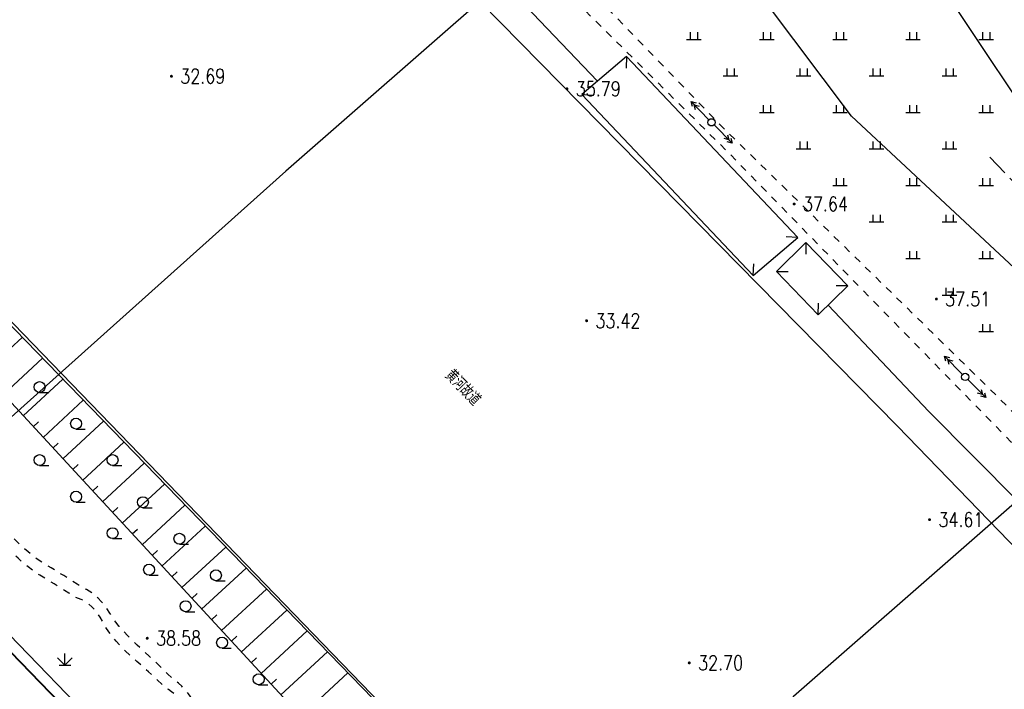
# Model space of a CAD drawing. Extents: x 39508475 to 39522402, y 3783947 to 3795549.
# Tile 253 of 256: x 39521077 to 39521212, y 3788340 to 3788431. Entities that reach past the tile are written whole.
import ezdxf
from ezdxf.enums import TextEntityAlignment as Align

# ---------------------------------------------------------------- set-up
doc = ezdxf.new("R2010")
doc.units = 0
doc.linetypes.add('X0', pattern=[4, 3, -1])
doc.linetypes.add('X6', pattern=[2, 1, -1])
doc.layers.get('0').update_dxf_attribs({"linetype": 'CONTINUOUS'})
doc.layers.add('ASSIST', color=7, linetype='CONTINUOUS', plot=False)
for name, color, linetype in [('DLSS', 4, 'CONTINUOUS'), ('DMTZ', 3, 'CONTINUOUS'), ('GCD', 1, 'CONTINUOUS'), ('GXYZ', 2, 'CONTINUOUS'), ('JMD', 6, 'CONTINUOUS'), ('SXSS', 5, 'CONTINUOUS'), ('ZBTZ', 3, 'CONTINUOUS'), ('断面线', 2, 'CONTINUOUS')]:
    doc.layers.add(name, color=color, linetype=linetype)
doc.layers.add('TEXTL_ZJ', color=7, linetype='CONTINUOUS', lineweight=0)
doc.styles.add('HZ', font='rs', dxfattribs={"width": 0.8, "bigfont": 'hztxt'})
doc.linetypes.add('10411', pattern='A,2,[150,AAA.SHX,S=1,R=0,X=0,Y=1],2,[151,AAA.SHX,S=1,R=0,X=0,Y=3],1e-11', length=4)
doc.linetypes.add('X4', pattern='A,0,-1e-09,[149,symbolx.shx,S=0.15,R=0,X=0,Y=0],-1.6', length=1.6)

# ---------------------------------------------------------------- blocks, each defined once
blk = doc.blocks.new('9330003')
at = {"color": 0}
blk.add_line((0, -0.75), (1.25, -0.75), dxfattribs=at)
blk.add_circle((0, 0), 0.75, dxfattribs=at)
blk = doc.blocks.new('gc119')
for p, q in [((-1, 0), (1, 0)), ((-0.5, 1), (-0.5, 0)), ((0.5, 1), (0.5, 0))]:
    blk.add_line(p, q)
blk = doc.blocks.new('gc013a')
at = {"linetype": 'Continuous'}
blk.add_line((0.5, 0), (4, 0), dxfattribs=at)
at = {"linetype": 'Continuous', "flags": 128}
for points in [[(2.77, 0.35), (3.38, 0), (2.77, -0.35)], [(3.39, 0.35), (4, 0), (3.39, -0.35)]]:
    blk.add_lwpolyline(points, dxfattribs=at)
blk = doc.blocks.new('gc170')
at = {"linetype": 'Continuous'}
blk.add_circle((0, 0), 0.5, dxfattribs=at)
blk = doc.blocks.new('gc124')
for p, q in [((0, 0), (0, 1.6)), ((-1, 1), (0, 0)), ((-0.8, 0), (0.8, 0)), ((0, 0), (1, 1))]:
    blk.add_line(p, q)
blk = doc.blocks.new('gc200')
at = {"const_width": 0.2}
blk.add_lwpolyline([(-0.1, 0, 1), (0.1, 0, 1)], format="xyb", close=True, dxfattribs=at)

msp = doc.modelspace()

# ---------------------------------------------------------------- linework, layer by layer
at = {"layer": 'ASSIST', "linetype": 'X4', "flags": 128}
msp.add_lwpolyline([(39521549.4478, 3787866.94308), (39521485.23082, 3787955.74028), (39521418.15135, 3788036.68452), (39521316.64976, 3788142.38434), (39521202.54916, 3788258.77978), (39521068.85743, 3788396.51837), (39520980.51679, 3788487.63202), (39520896.91066, 3788573.46943), (39520797.87919, 3788675.15176), (39520738.54228, 3788736.60369), (39520681.49925, 3788790.2448)], dxfattribs=at)
at = {"layer": 'DLSS', "linetype": 'X6', "flags": 128}
for points in [[(39521119.65064, 3788561.31253), (39521115.05251, 3788551.39932), (39521096.47363, 3788515.94625), (39521088.28783, 3788505.53425), (39521088.88316, 3788501.51819), (39521089.62732, 3788498.24584), (39521092.15748, 3788494.37852), (39521125.80846, 3788460.86566), (39521174.07826, 3788413.02397), (39521212.66677, 3788373.54571), (39521239.03995, 3788345.95857), (39521273.45383, 3788312.28762), (39521279.28451, 3788303.16835), (39521284.94014, 3788298.55731), (39521291.63761, 3788291.41764), (39521299.82341, 3788285.17044), (39521303.3954, 3788281.15439), (39521305.62789, 3788275.79964), (39521311.87885, 3788268.06501), (39521325.89077, 3788256.26936), (39521368.92163, 3788215.03473)], [(39521339.45276, 3788249.09687), (39521316.53253, 3788268.87968), (39521307.00724, 3788279.58917), (39521300.74227, 3788287.37784), (39521289.43099, 3788296.5999), (39521282.43586, 3788304.78076), (39521275.44072, 3788312.36666), (39521272.76174, 3788315.93648), (39521255.6108, 3788333.71341), (39521229.39802, 3788361.26822), (39521209.73631, 3788380.79042), (39521172.93801, 3788416.83671), (39521133.8942, 3788457.21095), (39521098.14261, 3788494.0156), (39521095.433, 3788497.19475), (39521095.73067, 3788503.88819), (39521096.77249, 3788508.64795), (39521102.57696, 3788518.61373), (39521112.54876, 3788538.09906), (39521122.50396, 3788558.46999)], [(39521163.73181, 3788280.12309), (39521162.99585, 3788279.47498), (39521162.44095, 3788278.97445), (39521162.03007, 3788278.58683), (39521161.71681, 3788278.27008), (39521161.4511, 3788277.97298), (39521161.21879, 3788277.65919), (39521161.0009, 3788277.29801), (39521160.77752, 3788276.86183), (39521160.54227, 3788276.43681), (39521160.27982, 3788276.11754), (39521159.96342, 3788275.88286), (39521159.5698, 3788275.70609), (39521159.1419, 3788275.57857), (39521158.69671, 3788275.52887), (39521158.1912, 3788275.55872), (39521157.58628, 3788275.66468), (39521156.95692, 3788275.80775), (39521156.35962, 3788275.97701), (39521155.74119, 3788276.19043), (39521155.04981, 3788276.46309), (39521154.31483, 3788276.79187), (39521153.53266, 3788277.21606), (39521152.62634, 3788277.78311), (39521151.52698, 3788278.53119), (39521150.4338, 3788279.31065), (39521149.55065, 3788279.99553), (39521148.81224, 3788280.64209), (39521148.1438, 3788281.30908), (39521147.53967, 3788281.96974), (39521147.04274, 3788282.59251), (39521146.61537, 3788283.23249), (39521146.21538, 3788283.94365), (39521145.84115, 3788284.65056), (39521145.51053, 3788285.27458), (39521145.19621, 3788285.86724), (39521144.8698, 3788286.48209), (39521144.56166, 3788287.07697), (39521144.31596, 3788287.59463), (39521144.11486, 3788288.07711), (39521143.93761, 3788288.56875), (39521143.76055, 3788289.064), (39521143.56018, 3788289.56004), (39521143.31585, 3788290.10328), (39521143.0098, 3788290.73708), (39521142.6789, 3788291.41591), (39521142.34124, 3788292.12828), (39521141.96473, 3788292.94352), (39521141.51979, 3788293.92425), (39521141.0592, 3788294.89078), (39521140.62393, 3788295.65267), (39521140.17538, 3788296.26437), (39521139.67581, 3788296.79009), (39521139.15938, 3788297.24519), (39521138.64753, 3788297.59168), (39521138.09279, 3788297.85303), (39521137.4505, 3788298.05827), (39521136.81783, 3788298.24338), (39521136.29921, 3788298.42914), (39521135.85554, 3788298.63296), (39521135.4428, 3788298.87109), (39521135.06877, 3788299.10826), (39521134.77043, 3788299.30852), (39521134.52611, 3788299.48755), (39521134.31061, 3788299.66242), (39521134.09566, 3788299.84443), (39521133.8534, 3788300.05024), (39521133.55894, 3788300.30104), (39521133.1908, 3788300.61509), (39521132.77588, 3788300.96771), (39521132.3057, 3788301.36338), (39521131.73179, 3788301.84262), (39521131.01245, 3788302.44049), (39521130.2896, 3788303.06113), (39521129.70253, 3788303.62589), (39521129.20751, 3788304.18298), (39521128.7548, 3788304.78109), (39521128.33678, 3788305.39831), (39521127.97201, 3788306.02717), (39521127.63078, 3788306.7274), (39521127.28181, 3788307.55408), (39521126.96481, 3788308.3541), (39521126.74358, 3788308.95423), (39521126.60533, 3788309.39418), (39521126.53181, 3788309.72408), (39521126.49657, 3788310.02126), (39521126.50206, 3788310.33834), (39521126.55215, 3788310.70656), (39521126.64778, 3788311.15387), (39521126.8097, 3788311.60733), (39521126.91145, 3788311.94762), (39521126.95761, 3788312.19726), (39521126.95636, 3788312.38469), (39521126.93148, 3788312.54431), (39521126.88888, 3788312.68951), (39521126.82312, 3788312.83268), (39521126.73028, 3788312.98634), (39521126.62989, 3788313.14122), (39521126.53578, 3788313.28898), (39521126.43966, 3788313.44283), (39521126.33338, 3788313.6156), (39521126.22481, 3788313.79215), (39521126.12009, 3788313.96015), (39521126.00974, 3788314.13462), (39521125.88466, 3788314.33013), (39521125.75126, 3788314.52827), (39521125.60968, 3788314.71265), (39521125.44602, 3788314.89937), (39521125.24781, 3788315.10437), (39521125.03469, 3788315.30924), (39521124.81501, 3788315.49547), (39521124.56771, 3788315.67893), (39521124.27353, 3788315.87569), (39521123.96186, 3788316.08048), (39521123.64887, 3788316.29415), (39521123.30522, 3788316.53738), (39521122.90353, 3788316.82896), (39521122.4641, 3788317.15737), (39521121.97867, 3788317.53897), (39521121.39809, 3788318.01377), (39521120.67944, 3788318.61574), (39521119.94441, 3788319.21455), (39521119.30233, 3788319.6775), (39521118.7008, 3788320.03671), (39521118.0848, 3788320.33109), (39521117.48246, 3788320.57131), (39521116.93225, 3788320.72717), (39521116.38702, 3788320.8063), (39521115.79931, 3788320.82137), (39521115.21473, 3788320.83213), (39521114.68129, 3788320.89507), (39521114.15332, 3788321.02035), (39521113.5848, 3788321.21408), (39521113.01898, 3788321.43506), (39521112.50111, 3788321.66273), (39521111.98673, 3788321.91889), (39521111.43114, 3788322.22353), (39521110.88025, 3788322.54607), (39521110.38352, 3788322.86948), (39521109.89896, 3788323.22406), (39521109.3838, 3788323.63808), (39521108.88015, 3788324.06603), (39521108.43883, 3788324.47295), (39521108.0237, 3788324.89515), (39521107.59693, 3788325.36792), (39521107.16815, 3788325.87337), (39521106.74551, 3788326.41829), (39521106.29001, 3788327.05685), (39521105.7648, 3788327.83709), (39521105.20832, 3788328.73898), (39521104.63541, 3788329.8344), (39521103.99117, 3788331.24158), (39521103.22536, 3788333.05845), (39521102.45681, 3788334.87459), (39521101.80226, 3788336.27899), (39521101.20989, 3788337.36917), (39521100.62381, 3788338.26309), (39521100.06633, 3788339.02505), (39521099.58139, 3788339.6196), (39521099.1296, 3788340.0886), (39521098.66943, 3788340.48206), (39521098.20625, 3788340.85842), (39521097.74313, 3788341.26319), (39521097.2368, 3788341.73651), (39521096.6468, 3788342.31409), (39521096.02259, 3788342.92711), (39521095.38779, 3788343.53356), (39521094.6822, 3788344.18958), (39521093.85023, 3788344.94807), (39521093.02163, 3788345.70931), (39521092.32868, 3788346.37563), (39521091.71773, 3788347.00151), (39521091.12981, 3788347.64409), (39521090.58099, 3788348.27563), (39521090.11688, 3788348.86003), (39521089.70107, 3788349.44804), (39521089.29398, 3788350.09019), (39521088.89668, 3788350.7143), (39521088.51767, 3788351.23455), (39521088.12301, 3788351.69106), (39521087.67981, 3788352.12808), (39521087.2374, 3788352.52706), (39521086.84574, 3788352.8407), (39521086.47238, 3788353.09131), (39521086.08369, 3788353.30532), (39521085.68431, 3788353.51613), (39521085.27082, 3788353.75471), (39521084.80342, 3788354.04564), (39521084.24581, 3788354.41008), (39521083.63652, 3788354.80835), (39521082.97499, 3788355.22633), (39521082.19512, 3788355.7047), (39521081.23851, 3788356.28019), (39521080.27601, 3788356.86986), (39521079.474, 3788357.40148), (39521078.77067, 3788357.91996), (39521078.0978, 3788358.47109), (39521077.46373, 3788359.02207), (39521076.90612, 3788359.54003), (39521076.37914, 3788360.07064), (39521075.83493, 3788360.65879), (39521075.31485, 3788361.24436), (39521074.87846, 3788361.76528), (39521074.49183, 3788362.26494), (39521074.1178, 3788362.78809), (39521073.77757, 3788363.29502), (39521073.51786, 3788363.7337), (39521073.321, 3788364.13955), (39521073.16523, 3788364.55012), (39521073.01013, 3788364.96948), (39521072.81578, 3788365.40835), (39521072.56082, 3788365.90937), (39521072.2278, 3788366.51108), (39521071.85596, 3788367.17381), (39521071.45515, 3788367.90397), (39521070.98556, 3788368.77532), (39521070.41184, 3788369.85244), (39521069.81115, 3788370.93288), (39521069.24029, 3788371.81673), (39521068.64835, 3788372.57048), (39521067.98581, 3788373.26909), (39521067.29847, 3788373.89757), (39521066.61341, 3788374.38794), (39521065.86678, 3788374.77472), (39521064.99877, 3788375.09916), (39521064.13333, 3788375.4209), (39521063.39634, 3788375.79753), (39521062.72947, 3788376.26874), (39521062.0698, 3788376.86808), (39521061.46153, 3788377.50437), (39521060.98772, 3788378.11437), (39521060.6151, 3788378.75294), (39521060.30383, 3788379.47306), (39521059.97833, 3788380.23235), (39521059.55225, 3788381.018), (39521058.97754, 3788381.9056), (39521058.21581, 3788382.96409), (39521057.2376, 3788384.20183), (39521055.84987, 3788385.76264), (39521053.88935, 3788387.81887), (39521051.23009, 3788390.51058), (39521048.64374, 3788393.16773), (39521046.95702, 3788395.09415), (39521046.08606, 3788396.40996), (39521045.8938, 3788397.27508), (39521045.99115, 3788397.91579), (39521046.20787, 3788398.38875), (39521046.57399, 3788398.72443), (39521047.10981, 3788398.96222), (39521047.69412, 3788399.18391), (39521048.24234, 3788399.45911), (39521048.80273, 3788399.81795), (39521049.4228, 3788400.28508), (39521050.11341, 3788400.82063), (39521050.93877, 3788401.43645), (39521051.98705, 3788402.19667), (39521053.33191, 3788403.15601), (39521054.65055, 3788404.09441), (39521055.60036, 3788404.77597), (39521056.23986, 3788405.24333), (39521056.64781, 3788405.55309), (39521056.97209, 3788405.80929), (39521057.29738, 3788406.07549), (39521057.65416, 3788406.37739), (39521058.07085, 3788406.73836)], [(39521112.93225, 3788306.34306), (39521113.39251, 3788306.80332), (39521114.4113, 3788307.40793), (39521115.19499, 3788307.86681), (39521115.79756, 3788308.21092), (39521116.28477, 3788308.47866), (39521116.72398, 3788308.71379), (39521117.14631, 3788308.93543), (39521117.58985, 3788309.1632), (39521118.09128, 3788309.41629), (39521118.60488, 3788309.67243), (39521119.0941, 3788309.91162), (39521119.60265, 3788310.15484), (39521120.17301, 3788310.42278), (39521120.78611, 3788310.69121), (39521121.45522, 3788310.93628), (39521122.24746, 3788311.17897), (39521123.22193, 3788311.44043), (39521124.15301, 3788311.71032), (39521124.7823, 3788311.98467), (39521125.14387, 3788312.28947), (39521125.28924, 3788312.64875), (39521125.28897, 3788313.02744), (39521125.10358, 3788313.40516), (39521124.70057, 3788313.81712), (39521124.06161, 3788314.29631), (39521123.37495, 3788314.77829), (39521122.79278, 3788315.20071), (39521122.26924, 3788315.59817), (39521121.75467, 3788316.00689), (39521121.25389, 3788316.40892), (39521120.78216, 3788316.78125), (39521120.29775, 3788317.15625), (39521119.7598, 3788317.5661), (39521119.21669, 3788317.96191), (39521118.71292, 3788318.28421), (39521118.20463, 3788318.55708), (39521117.64825, 3788318.80784), (39521117.08816, 3788319.02395), (39521116.56593, 3788319.1667), (39521116.03586, 3788319.24341), (39521115.45274, 3788319.26571), (39521114.86715, 3788319.28775), (39521114.32777, 3788319.36344), (39521113.78798, 3788319.50428), (39521113.20118, 3788319.71747), (39521112.61191, 3788319.96314), (39521112.06285, 3788320.22589), (39521111.50598, 3788320.5317), (39521110.89379, 3788320.90371), (39521110.28305, 3788321.29594), (39521109.73165, 3788321.67769), (39521109.19291, 3788322.08377), (39521108.61934, 3788322.54743), (39521108.05492, 3788323.02202), (39521107.55056, 3788323.46919), (39521107.06406, 3788323.92848), (39521106.55203, 3788324.43864), (39521106.03959, 3788324.98116), (39521105.55155, 3788325.56197), (39521105.04429, 3788326.23848), (39521104.47547, 3788327.06188), (39521103.88793, 3788328.0031), (39521103.31037, 3788329.12209), (39521102.68964, 3788330.53799), (39521101.97539, 3788332.35061), (39521101.26473, 3788334.15286), (39521100.65752, 3788335.52981), (39521100.10548, 3788336.57528), (39521099.55674, 3788337.40469), (39521099.03498, 3788338.09564), (39521098.58424, 3788338.62107), (39521098.16822, 3788339.01652), (39521097.74835, 3788339.32599), (39521097.324, 3788339.62019), (39521096.89118, 3788339.95827), (39521096.40872, 3788340.37543), (39521095.83873, 3788340.90171), (39521095.22685, 3788341.47214), (39521094.58707, 3788342.05511), (39521093.85733, 3788342.70614), (39521092.9814, 3788343.4763), (39521092.10717, 3788344.25475), (39521091.38383, 3788344.93687), (39521090.75615, 3788345.57852), (39521090.16265, 3788346.23819), (39521089.61363, 3788346.89076), (39521089.15299, 3788347.50577), (39521088.74492, 3788348.13759), (39521088.3502, 3788348.83954), (39521087.96774, 3788349.51953), (39521087.60573, 3788350.06887), (39521087.23202, 3788350.5282), (39521086.81522, 3788350.94401), (39521086.40178, 3788351.31053), (39521086.04074, 3788351.58473), (39521085.70263, 3788351.78468), (39521085.35653, 3788351.93327), (39521085, 3788352.07804), (39521084.62272, 3788352.26363), (39521084.18773, 3788352.51073), (39521083.66183, 3788352.83604), (39521083.07881, 3788353.20277), (39521082.42928, 3788353.60548), (39521081.64708, 3788354.08474), (39521080.6747, 3788354.67616), (39521079.68978, 3788355.28933), (39521078.86044, 3788355.85025), (39521078.12193, 3788356.40707), (39521077.40359, 3788357.00819), (39521076.71843, 3788357.61722), (39521076.10455, 3788358.20373), (39521075.51042, 3788358.82069), (39521074.88324, 3788359.51908), (39521074.28157, 3788360.21637), (39521073.78331, 3788360.8292), (39521073.35034, 3788361.40792), (39521072.94034, 3788362.00509), (39521072.57123, 3788362.58241), (39521072.29187, 3788363.08654), (39521072.08349, 3788363.55861), (39521071.92272, 3788364.04182), (39521071.76399, 3788364.52939), (39521071.56328, 3788365.01784), (39521071.29839, 3788365.5529), (39521070.9513, 3788366.17724), (39521070.56806, 3788366.8436), (39521070.16743, 3788367.53643), (39521069.71054, 3788368.32266), (39521069.16218, 3788369.26312), (39521068.58972, 3788370.19883), (39521068.04228, 3788370.9672), (39521067.47077, 3788371.62634), (39521066.82764, 3788372.24144), (39521066.16053, 3788372.79109), (39521065.49898, 3788373.2044), (39521064.78163, 3788373.50884), (39521063.95072, 3788373.73894), (39521063.11897, 3788373.97175), (39521062.39841, 3788374.28637), (39521061.73083, 3788374.71891), (39521061.05454, 3788375.29779), (39521060.4087, 3788375.94944), (39521059.85549, 3788376.65524), (39521059.35079, 3788377.48562), (39521058.84733, 3788378.50284), (39521058.35244, 3788379.5348), (39521057.8799, 3788380.42049), (39521057.38739, 3788381.23072), (39521056.83386, 3788382.04116), (39521056.28035, 3788382.81349), (39521055.78787, 3788383.48054), (39521055.3154, 3788384.09601), (39521054.82062, 3788384.71699), (39521054.31082, 3788385.3421), (39521053.78195, 3788385.9731), (39521053.18304, 3788386.66945), (39521052.46765, 3788387.48633), (39521051.66734, 3788388.38472), (39521050.7495, 3788389.38716), (39521049.61872, 3788390.59588), (39521048.19346, 3788392.09965), (39521046.80525, 3788393.54857), (39521045.81362, 3788394.55129), (39521045.1584, 3788395.16493), (39521044.75752, 3788395.47199), (39521044.47165, 3788395.65053), (39521044.24837, 3788395.78152), (39521044.07196, 3788395.87331), (39521043.92362, 3788395.93678), (39521043.78175, 3788395.98204), (39521043.62963, 3788396.00542), (39521043.45221, 3788396.00729), (39521043.23608, 3788395.98947), (39521043.0116, 3788395.95267), (39521042.80286, 3788395.8833), (39521042.59163, 3788395.77222), (39521042.35986, 3788395.61298), (39521042.11686, 3788395.43338), (39521041.86346, 3788395.2458), (39521041.57515, 3788395.03207), (39521041.22965, 3788394.7757), (39521040.83438, 3788394.46895), (39521040.35915, 3788394.066), (39521039.75298, 3788393.5213), (39521038.97344, 3788392.79853), (39521038.18573, 3788392.06364), (39521037.54888, 3788391.47338), (39521037.01574, 3788390.98444), (39521036.5324, 3788390.54692), (39521036.03514, 3788390.09926), (39521035.44969, 3788389.5722), (39521034.71413, 3788388.91), (39521033.77627, 3788388.0657)]]:
    msp.add_lwpolyline(points, dxfattribs=at)
at = {"layer": 'DLSS', "linetype": 'Continuous', "lineweight": 40}
msp.add_lwpolyline([(39521167.46056, 3788250.00009), (39521152.27016, 3788265.68265), (39521151.0195, 3788266.97384), (39521114.91188, 3788304.25134), (39521111.78358, 3788307.48099), (39521108.19381, 3788311.18709), (39521033.77627, 3788388.0657), (39521032.17145, 3788389.72359), (39520999.9998, 3788422.95919)], dxfattribs=at)
at = {"layer": 'DMTZ', "linetype": 'Continuous'}
for p, q in [((39521071.9952, 3788382.94932), (39521077.28353, 3788387.83721)), ((39521074.71023, 3788380.01187), (39521080.0703, 3788384.96608)), ((39521077.42526, 3788377.07442), (39521082.85708, 3788382.09494)), ((39521080.14029, 3788374.13697), (39521085.64386, 3788379.22381)), ((39521078.78278, 3788375.60569), (39521079.51714, 3788376.28445)), ((39521082.85532, 3788371.19952), (39521088.43064, 3788376.35268)), ((39521081.49781, 3788372.66824), (39521082.23217, 3788373.347)), ((39521085.57035, 3788368.26207), (39521091.21742, 3788373.48154)), ((39521084.21284, 3788369.73079), (39521084.9472, 3788370.40955)), ((39521088.28538, 3788365.32462), (39521094.00419, 3788370.61041)), ((39521091.00041, 3788362.38717), (39521096.79097, 3788367.73927)), ((39521086.92787, 3788366.79334), (39521087.66223, 3788367.4721)), ((39521089.6429, 3788363.85589), (39521090.37726, 3788364.53465)), ((39521093.71544, 3788359.44972), (39521099.57775, 3788364.86814)), ((39521092.35793, 3788360.91844), (39521093.09229, 3788361.5972)), ((39521096.43047, 3788356.51227), (39521102.36453, 3788361.997)), ((39521095.07296, 3788357.98099), (39521095.80732, 3788358.65975)), ((39521099.1455, 3788353.57482), (39521105.15131, 3788359.12587)), ((39521097.78799, 3788355.04354), (39521098.52235, 3788355.7223)), ((39521101.86053, 3788350.63736), (39521107.93809, 3788356.25474)), ((39521104.57556, 3788347.69991), (39521110.72486, 3788353.3836)), ((39521100.50302, 3788352.10609), (39521101.23738, 3788352.78485)), ((39521107.29059, 3788344.76246), (39521113.51164, 3788350.51247)), ((39521103.21804, 3788349.16864), (39521103.95241, 3788349.8474)), ((39521110.00562, 3788341.82501), (39521116.29842, 3788347.64133)), ((39521105.93307, 3788346.23119), (39521106.66744, 3788346.90995)), ((39521108.6481, 3788343.29374), (39521109.38247, 3788343.9725)), ((39521112.72065, 3788338.88756), (39521119.0852, 3788344.7702)), ((39521111.36313, 3788340.35629), (39521112.0975, 3788341.03505)), ((39521115.43568, 3788335.95011), (39521121.87198, 3788341.89906))]:
    msp.add_line(p, q, dxfattribs=at)
at = {"layer": 'DMTZ', "linetype": 'Continuous', "flags": 128}
msp.add_lwpolyline([(39520677.87565, 3788785.49935), (39520720.06874, 3788747.52851), (39520726.5188, 3788736.36188), (39520790.34036, 3788669.68692), (39520837.33894, 3788626.33244), (39520854.61578, 3788608.44736), (39520890.23807, 3788570.30133), (39520974.22308, 3788482.27206), (39521063.71174, 3788391.91138), (39521136.52845, 3788313.12938), (39521192.9243, 3788257.54786), (39521255.64507, 3788188.91187), (39521311.50407, 3788136.61728), (39521366.22653, 3788079.29295), (39521408.49247, 3788034.15056), (39521475.99845, 3787954.88341), (39521547.36618, 3787862.12084)], dxfattribs=at)
at = {"layer": 'DMTZ', "linetype": '10411', "flags": 128}
for points in [[(39521380.28396, 3788232.21444), (39521361.15095, 3788246.29449), (39521309.63902, 3788296.31018), (39521272.79436, 3788333.17973), (39521237.48494, 3788370.71082), (39521221.22304, 3788389.79854), (39521190.8263, 3788418.11561), (39521171.15581, 3788444.29211), (39521152.67698, 3788464.39058), (39521137.14349, 3788473.91314), (39521124.16684, 3788484.71483), (39521110.08314, 3788494.85839), (39521112.03827, 3788507.06466), (39521115.43143, 3788508.76041), (39521126.133, 3788507.71686), (39521142.57683, 3788498.32498), (39521171.21095, 3788472.58905), (39521200.23879, 3788440.3068), (39521221.53057, 3788408.3255), (39521244.78589, 3788392.09738), (39521259.01112, 3788378.40087), (39521273.14348, 3788363.60385), (39521307.48673, 3788326.27285), (39521357.74805, 3788275.36506), (39521379.1774, 3788249.13784), (39521383.18454, 3788245.80019)], [(39521156.07748, 3788422.88981), (39521147.21265, 3788432.18354), (39521103.00772, 3788477.18302), (39521083.71128, 3788495.9547), (39521079.13397, 3788499.66182)], [(39521238.18313, 3788340.66633), (39521201.416, 3788377.676), (39521187.64941, 3788392.26228)]]:
    msp.add_lwpolyline(points, dxfattribs=at)
at = {"layer": 'DMTZ', "color": 1, "linetype": 'X0', "flags": 128}
msp.add_lwpolyline([(39521259.46595, 3788361.80968), (39521222.96963, 3788398.54676), (39521209.46678, 3788412.8536)], dxfattribs=at)
at = {"layer": 'JMD', "linetype": 'Continuous'}
for p, q in [((39521160.05179, 3788426.28047), (39521159.96652, 3788424.68274)), ((39521153.93428, 3788421.06135), (39521155.53201, 3788420.97608)), ((39521183.47739, 3788401.52694), (39521181.87966, 3788401.61221)), ((39521184.60084, 3788400.82421), (39521184.57841, 3788399.22437)), ((39521177.35988, 3788396.30783), (39521177.44515, 3788397.90555)), ((39521180.56604, 3788396.86515), (39521182.16588, 3788396.84272)), ((39521190.32294, 3788394.88562), (39521188.7231, 3788394.90805)), ((39521186.28813, 3788390.92656), (39521186.31056, 3788392.5264))]:
    msp.add_line(p, q, dxfattribs=at)
at = {"layer": 'JMD', "linetype": 'Continuous', "flags": 128}
for points in [[(39521153.93428, 3788421.06135), (39521177.35988, 3788396.30783), (39521183.47739, 3788401.52694), (39521160.05179, 3788426.28047)], [(39521180.56604, 3788396.86515), (39521186.28813, 3788390.92656), (39521190.32294, 3788394.88562), (39521184.60084, 3788400.82421)]]:
    msp.add_lwpolyline(points, close=True, dxfattribs=at)
at = {"layer": 'SXSS', "linetype": 'Continuous', "flags": 128}
for points in [[(39520738.85921, 3788844.98438), (39520758.69358, 3788826.44088), (39520789.17943, 3788794.27876), (39520884.76863, 3788695.25965), (39520989.75752, 3788586.99795), (39521044.261, 3788531.839), (39521123.742, 3788450.314), (39521197.116, 3788375.69), (39521245.70004, 3788325.54973), (39521262.59546, 3788308.16564), (39521281.684, 3788289.621), (39521325.713, 3788244.497), (39521391.481, 3788177.64), (39521504.382, 3788061.169), (39521564.54, 3787984.991), (39521584.251, 3787956.945), (39521623.048, 3787903.969), (39521656.927, 3787857.512), (39521675.33859, 3787832.60197), (39521692.68081, 3787810.39955)], [(39521641.88913, 3787760.50927), (39521597.24579, 3787804.62483), (39521549.70969, 3787867.1559), (39521484.86781, 3787955.21569), (39521418.42711, 3788036.56955), (39521349.81874, 3788107.55738), (39521316.47686, 3788142.16152), (39521255.3637, 3788206.05306), (39521203.09908, 3788258.31587), (39521069.47913, 3788396.50558), (39520980.52946, 3788487.82035), (39520897.06155, 3788573.71043), (39520797.87039, 3788675.44174), (39520738.41074, 3788737.00611), (39520681.3545, 3788790.38974)], [(39521620.80243, 3787739.17031), (39521574.64848, 3787784.77863), (39521525.68826, 3787849.18304), (39521461.15631, 3787936.82193), (39521395.98431, 3788016.62233), (39521328.23112, 3788086.72531), (39521294.83534, 3788121.3854), (39521233.91496, 3788185.07539), (39521181.70775, 3788237.28079), (39521047.95082, 3788375.61216), (39520959.02742, 3788466.89997), (39520875.5645, 3788552.78491), (39520776.341, 3788654.54938), (39520717.3596, 3788715.61857), (39520660.85806, 3788768.48321)]]:
    msp.add_lwpolyline(points, dxfattribs=at)
at = {"layer": '断面线', "linetype": 'Continuous', "flags": 128}
for points in [[(39521141.73471, 3788435.41891), (39521113.3724, 3788410.5938), (39521035.12366, 3788340.55242)], [(39521258.69214, 3788404.98564), (39521182.90701, 3788338.65204), (39521104.77398, 3788268.71422)]]:
    msp.add_lwpolyline(points, dxfattribs=at)

# ---------------------------------------------------------------- block references
at = {"layer": 'GCD', "linetype": 'Continuous'}
ref = msp.add_blockref('gc200', (39521097.723, 3788423.577, 32.687), dxfattribs=at)
ref.add_attrib('height', '32.69', dxfattribs={"linetype": 'Continuous', "height": 2, "style": 'HZ', "width": 0.8}).set_placement((39521098.923, 3788423.577, 32.687), align=Align.MIDDLE_LEFT)
ref = msp.add_blockref('gc200', (39521151.88, 3788421.857, 35.792), dxfattribs=at)
ref.add_attrib('height', '35.79', dxfattribs={"linetype": 'Continuous', "height": 2, "style": 'HZ', "width": 0.8}).set_placement((39521153.08, 3788421.857, 35.792), align=Align.MIDDLE_LEFT)
ref = msp.add_blockref('gc200', (39521182.983, 3788406.09, 37.644), dxfattribs=at)
ref.add_attrib('height', '37.64', dxfattribs={"linetype": 'Continuous', "height": 2, "style": 'HZ', "width": 0.8}).set_placement((39521184.183, 3788406.09, 37.644), align=Align.MIDDLE_LEFT)
ref = msp.add_blockref('gc200', (39521202.4583, 3788393.084, 37.512), dxfattribs=at)
ref.add_attrib('height', '37.51', dxfattribs={"linetype": 'Continuous', "height": 2, "style": 'HZ', "width": 0.8}).set_placement((39521203.6583, 3788393.084, 37.512), align=Align.MIDDLE_LEFT)
ref = msp.add_blockref('gc200', (39521154.5694, 3788390.111, 33.415), dxfattribs=at)
ref.add_attrib('height', '33.42', dxfattribs={"linetype": 'Continuous', "height": 2, "style": 'HZ', "width": 0.8}).set_placement((39521155.7694, 3788390.111, 33.415), align=Align.MIDDLE_LEFT)
ref = msp.add_blockref('gc200', (39521201.527, 3788362.879, 34.607), dxfattribs=at)
ref.add_attrib('height', '34.61', dxfattribs={"linetype": 'Continuous', "height": 2, "style": 'HZ', "width": 0.8}).set_placement((39521202.727, 3788362.879, 34.607), align=Align.MIDDLE_LEFT)
ref = msp.add_blockref('gc200', (39521094.4125, 3788346.643, 38.58), dxfattribs=at)
ref.add_attrib('height', '38.58', dxfattribs={"linetype": 'Continuous', "height": 2, "style": 'HZ', "width": 0.8}).set_placement((39521095.6125, 3788346.643, 38.58), align=Align.MIDDLE_LEFT)
ref = msp.add_blockref('gc200', (39521168.624, 3788343.275, 32.699), dxfattribs=at)
ref.add_attrib('height', '32.70', dxfattribs={"linetype": 'Continuous', "height": 2, "style": 'HZ', "width": 0.8}).set_placement((39521169.824, 3788343.275, 32.699), align=Align.MIDDLE_LEFT)
at = {"layer": 'GXYZ', "linetype": 'Continuous'}
for p, rotation in [((39521171.67366, 3788417.26972), 134.4567324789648), ((39521171.67366, 3788417.26972), 314.8928815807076), ((39521206.39889, 3788382.4144), 134.8928815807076), ((39521206.39889, 3788382.4144), 314.9374888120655)]:
    msp.add_blockref('gc013a', p, dxfattribs=dict(at, rotation=rotation))
for p in [(39521171.67366, 3788417.26972), (39521206.39889, 3788382.4144)]:
    msp.add_blockref('gc170', p, dxfattribs=at)
at = {"layer": 'ZBTZ', "linetype": 'Continuous'}
for name, p in [('gc119', (39521169.25923, 3788428.62902)), ('gc119', (39521179.25923, 3788428.62902)), ('gc119', (39521189.25923, 3788428.62902)), ('gc119', (39521199.25923, 3788428.62902)), ('gc119', (39521209.25923, 3788428.62902)), ('gc119', (39521174.25923, 3788423.62902)), ('gc119', (39521184.25923, 3788423.62902)), ('gc119', (39521194.25923, 3788423.62902)), ('gc119', (39521204.25923, 3788423.62902)), ('gc119', (39521179.25923, 3788418.62902)), ('gc119', (39521189.25923, 3788418.62902)), ('gc119', (39521199.25923, 3788418.62902)), ('gc119', (39521209.25923, 3788418.62902)), ('gc119', (39521184.25923, 3788413.62902)), ('gc119', (39521194.25923, 3788413.62902)), ('gc119', (39521204.25923, 3788413.62902)), ('gc119', (39521189.25923, 3788408.62902)), ('gc119', (39521199.25923, 3788408.62902)), ('gc119', (39521209.25923, 3788408.62902)), ('gc119', (39521194.25923, 3788403.62902)), ('gc119', (39521204.25923, 3788403.62902)), ('gc119', (39521199.25923, 3788398.62902)), ('gc119', (39521209.25923, 3788398.62902)), ('gc119', (39521204.25923, 3788393.62902)), ('gc119', (39521209.25923, 3788388.62902)), ('gc124', (39521083.1341, 3788342.95358))]:
    msp.add_blockref(name, p, dxfattribs=at)
at = {"layer": 'ZBTZ'}
for p in [(39521079.66645, 3788381.02954), (39521084.66571, 3788376.03028), (39521079.66645, 3788371.03105), (39521089.66491, 3788371.03108), (39521084.66566, 3788366.03184), (39521093.81868, 3788365.2697), (39521089.66491, 3788361.03259), (39521098.81793, 3788360.27044), (39521094.66415, 3788356.03334), (39521103.81718, 3788355.27119), (39521099.6634, 3788351.0341), (39521104.66266, 3788346.03485), (39521109.66191, 3788341.03559)]:
    msp.add_blockref('9330003', p, dxfattribs=at)

# ---------------------------------------------------------------- texts
at = {"layer": 'TEXTL_ZJ', "style": 'HZ', "width": 0.8}
msp.add_text('黄河故道', height=1.8, rotation=-45.8814039, dxfattribs=at).set_placement((39521134.62617, 3788382.06386), align=Align.BOTTOM_LEFT)

doc.saveas('drawing.dxf')
